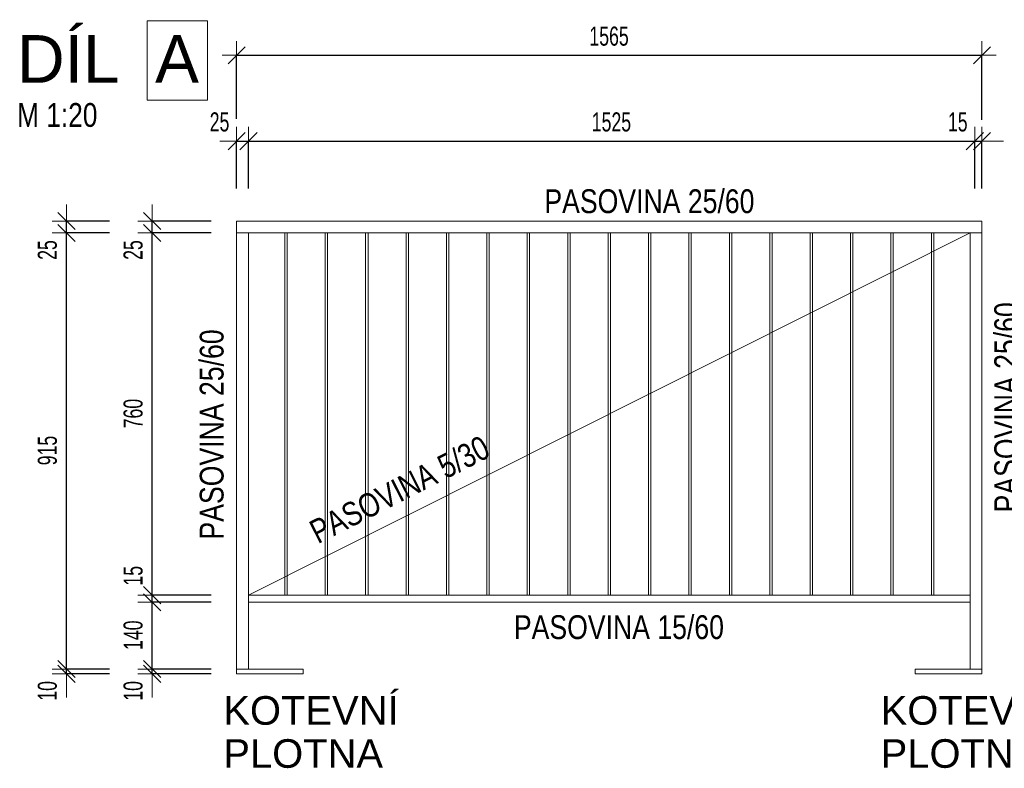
# Model space of a CAD drawing. Header units: millimetres. Extents: x -44763 to -25031, y -105989 to -89886.
# Tile 3 of 8: x -44134 to -42067, y -98265 to -96694. Entities that reach past the tile are written whole.
import ezdxf

# ---------------------------------------------------------------- set-up
doc = ezdxf.new("R2010")
doc.units = ezdxf.units.MM
doc.header["$PDMODE"] = 65
doc.layers.add('XR$2$(Z6) - DÍLY_1', color=7, linetype='Continuous', lineweight=25)
doc.styles.add('ARIAL', font='ARIAL.TTF')
doc.styles.add('ARIALNARROW', font='ARIALN.TTF')
doc.dimstyles.new('DIMSTYLE_6', dxfattribs={"dimtxt": 40, "dimasz": 60, "dimexe": 0, "dimexo": 0, "dimgap": 20, "dimtad": 2, "dimdec": 0, "dimrnd": 1, "dimzin": 12, "dimdsep": 46, "dimtxsty": 'ARIALNARROW', "dimblk1": 'ALL_ML_STRICH', "dimblk2": 'ALL_ML_STRICH', "dimsah": 1, "dimcen": 0, "dimclrd": 6, "dimclre": 6, "dimclrt": 6, "dimadec": 0, "dimazin": 0, "dimtfac": 1, "dimtdec": 0, "dimtix": 1, "dimtmove": 2, "dimatfit": 3, "dimfxl": 0, "dimtvp": 1.2, "dimtzin": 0, "dimlwd": 0, "dimlwe": 18, "dimarcsym": 0})
doc.dimstyles.new('DIMSTYLE_7', dxfattribs={"dimtxt": 40, "dimasz": 60, "dimexe": 0, "dimexo": 0, "dimgap": 20, "dimtad": 2, "dimdec": 0, "dimrnd": 1, "dimzin": 12, "dimdsep": 46, "dimtxsty": 'ARIALNARROW', "dimblk1": 'ALL_ML_STRICH', "dimblk2": 'ALL_ML_STRICH', "dimsah": 1, "dimcen": 0, "dimclrd": 6, "dimclre": 6, "dimclrt": 6, "dimadec": 0, "dimazin": 0, "dimtfac": 1, "dimtdec": 0, "dimtix": 1, "dimtmove": 2, "dimatfit": 3, "dimfxl": 0, "dimtzin": 0, "dimlwd": 0, "dimlwe": 18, "dimarcsym": 0})
doc.dimstyles.new('DIMSTYLE_8', dxfattribs={"dimtxt": 40, "dimasz": 60, "dimexe": 0, "dimexo": 0, "dimgap": 20, "dimtad": 2, "dimdec": 0, "dimrnd": 1, "dimzin": 12, "dimdsep": 46, "dimtxsty": 'ARIALNARROW', "dimblk1": 'ALL_ML_STRICH', "dimblk2": 'ALL_ML_STRICH', "dimsah": 1, "dimcen": 0, "dimclrd": 6, "dimclre": 6, "dimclrt": 6, "dimadec": 0, "dimazin": 0, "dimtfac": 1, "dimtdec": 0, "dimtix": 1, "dimtmove": 2, "dimatfit": 3, "dimfxl": 0, "dimtvp": 1.2, "dimtzin": 0, "dimlwd": 0, "dimlwe": 18, "dimarcsym": 0})
doc.dimstyles.new('DIMSTYLE_9', dxfattribs={"dimtxt": 40, "dimasz": 60, "dimexe": 0, "dimexo": 0, "dimgap": 20, "dimtad": 2, "dimdec": 0, "dimrnd": 1, "dimzin": 12, "dimdsep": 46, "dimtxsty": 'ARIALNARROW', "dimblk1": 'ALL_ML_STRICH', "dimblk2": 'ALL_ML_STRICH', "dimsah": 1, "dimcen": 0, "dimclrd": 6, "dimclre": 6, "dimclrt": 6, "dimadec": 0, "dimazin": 0, "dimtfac": 1, "dimtdec": 0, "dimtix": 1, "dimtmove": 2, "dimatfit": 3, "dimfxl": 0, "dimtzin": 0, "dimlwd": 0, "dimlwe": 18, "dimarcsym": 0})

# ---------------------------------------------------------------- blocks, each defined once
blk = doc.blocks.new('ALL_ML_STRICH')
at = {"color": 0, "linetype": 'ByBlock', "lineweight": -2}
for p, q in [((0, -0.5), (0, 0.5)), ((-1, 0), (0.5, 0)), ((-0.3, -0.3), (0.3, 0.3))]:
    blk.add_line(p, q, dxfattribs=at)
blk = doc.blocks.new('*D37')
at = {"layer": 'DEFPOINTS', "color": 6, "linetype": 'Continuous', "lineweight": 18}
for p in [(-43653.6, -98056.3), (-43855.7, -98066.3), (-43678.6, -98066.3)]:
    blk.add_point(p, dxfattribs=at)
at = {"layer": 'XR$2$(Z6) - DÍLY_1', "color": 6, "linetype": 'Continuous', "lineweight": -2}
for p, q in [((-43732.3, -98056.3), (-43855.7, -98056.3)), ((-43855.7, -98066.3), (-43855.7, -98056.3)), ((-43732.3, -98066.3), (-43855.7, -98066.3))]:
    blk.add_line(p, q, dxfattribs=at)
at = {"layer": 'XR$2$(Z6) - DÍLY_1', "color": 6, "linetype": 'Continuous', "lineweight": 18, "xscale": 60, "yscale": 60, "zscale": 60}
for p, rotation in [((-43855.7, -98066.3), 270), ((-43855.7, -98056.3), 90)]:
    blk.add_blockref('ALL_ML_STRICH', p, dxfattribs=dict(at, rotation=rotation))
at = {"layer": 'XR$2$(Z6) - DÍLY_1', "color": 6, "linetype": 'Continuous', "lineweight": 18, "insert": (-43895.7, -98102.1), "char_height": 40, "width": 64.914, "attachment_point": 5, "rotation": 90, "style": 'ARIALNARROW'}
blk.add_mtext('\\W0.81;\\A1;{10}', dxfattribs=at)
blk = doc.blocks.new('*D38')
at = {"layer": 'DEFPOINTS', "color": 6, "linetype": 'Continuous', "lineweight": 18}
for p in [(-43653.6, -97916.3), (-43855.7, -98056.3), (-43653.6, -98056.3)]:
    blk.add_point(p, dxfattribs=at)
at = {"layer": 'XR$2$(Z6) - DÍLY_1', "color": 6, "linetype": 'Continuous', "lineweight": -2}
for p, q in [((-43732.3, -97916.3), (-43855.7, -97916.3)), ((-43855.7, -98056.3), (-43855.7, -97916.3)), ((-43732.3, -98056.3), (-43855.7, -98056.3))]:
    blk.add_line(p, q, dxfattribs=at)
at = {"layer": 'XR$2$(Z6) - DÍLY_1', "color": 6, "linetype": 'Continuous', "lineweight": 18, "xscale": 60, "yscale": 60, "zscale": 60}
for p, rotation in [((-43855.7, -97916.3), 90), ((-43855.7, -98056.3), 270)]:
    blk.add_blockref('ALL_ML_STRICH', p, dxfattribs=dict(at, rotation=rotation))
at = {"layer": 'XR$2$(Z6) - DÍLY_1', "color": 6, "linetype": 'Continuous', "lineweight": 18, "insert": (-43895.7, -97985.3), "char_height": 40, "width": 97.371, "attachment_point": 5, "rotation": 90, "style": 'ARIALNARROW'}
blk.add_mtext('\\W0.81;\\A1;{140}', dxfattribs=at)
blk = doc.blocks.new('*D39')
at = {"layer": 'DEFPOINTS', "color": 6, "linetype": 'Continuous', "lineweight": 18}
for p in [(-43855.7, -97916.3), (-43653.6, -97901.3), (-43653.6, -97916.3)]:
    blk.add_point(p, dxfattribs=at)
at = {"layer": 'XR$2$(Z6) - DÍLY_1', "color": 6, "linetype": 'Continuous', "lineweight": -2}
for p, q in [((-43732.3, -97901.3), (-43855.7, -97901.3)), ((-43855.7, -97916.3), (-43855.7, -97901.3)), ((-43732.3, -97916.3), (-43855.7, -97916.3))]:
    blk.add_line(p, q, dxfattribs=at)
at = {"layer": 'XR$2$(Z6) - DÍLY_1', "color": 6, "linetype": 'Continuous', "lineweight": 18, "xscale": 60, "yscale": 60, "zscale": 60}
for p, rotation in [((-43855.7, -97916.3), 270), ((-43855.7, -97901.3), 90)]:
    blk.add_blockref('ALL_ML_STRICH', p, dxfattribs=dict(at, rotation=rotation))
at = {"layer": 'XR$2$(Z6) - DÍLY_1', "color": 6, "linetype": 'Continuous', "lineweight": 18, "insert": (-43895.7, -97860.5), "char_height": 40, "width": 64.914, "attachment_point": 5, "rotation": 90, "style": 'ARIALNARROW'}
blk.add_mtext('\\W0.81;\\A1;{15}', dxfattribs=at)
blk = doc.blocks.new('*D40')
at = {"layer": 'DEFPOINTS', "color": 6, "linetype": 'Continuous', "lineweight": 18}
for p in [(-43653.6, -97141.3), (-43855.7, -97901.3), (-43653.6, -97901.3)]:
    blk.add_point(p, dxfattribs=at)
at = {"layer": 'XR$2$(Z6) - DÍLY_1', "color": 6, "linetype": 'Continuous', "lineweight": -2}
for p, q in [((-43732.3, -97141.3), (-43855.7, -97141.3)), ((-43855.7, -97901.3), (-43855.7, -97141.3)), ((-43732.3, -97901.3), (-43855.7, -97901.3))]:
    blk.add_line(p, q, dxfattribs=at)
at = {"layer": 'XR$2$(Z6) - DÍLY_1', "color": 6, "linetype": 'Continuous', "lineweight": 18, "xscale": 60, "yscale": 60, "zscale": 60}
for p, rotation in [((-43855.7, -97141.3), 90), ((-43855.7, -97901.3), 270)]:
    blk.add_blockref('ALL_ML_STRICH', p, dxfattribs=dict(at, rotation=rotation))
at = {"layer": 'XR$2$(Z6) - DÍLY_1', "color": 6, "linetype": 'Continuous', "lineweight": 18, "insert": (-43895.7, -97520.3), "char_height": 40, "width": 97.371, "attachment_point": 5, "rotation": 90, "style": 'ARIALNARROW'}
blk.add_mtext('\\W0.81;\\A1;{760}', dxfattribs=at)
blk = doc.blocks.new('*D41')
at = {"layer": 'DEFPOINTS', "color": 6, "linetype": 'Continuous', "lineweight": 18}
for p in [(-43678.6, -97116.3), (-43855.7, -97141.3), (-43653.6, -97141.3)]:
    blk.add_point(p, dxfattribs=at)
at = {"layer": 'XR$2$(Z6) - DÍLY_1', "color": 6, "linetype": 'Continuous', "lineweight": -2}
for p, q in [((-43732.3, -97116.3), (-43855.7, -97116.3)), ((-43855.7, -97141.3), (-43855.7, -97116.3)), ((-43732.3, -97141.3), (-43855.7, -97141.3))]:
    blk.add_line(p, q, dxfattribs=at)
at = {"layer": 'XR$2$(Z6) - DÍLY_1', "color": 6, "linetype": 'Continuous', "lineweight": 18, "xscale": 60, "yscale": 60, "zscale": 60}
for p, rotation in [((-43855.7, -97141.3), 270), ((-43855.7, -97116.3), 90)]:
    blk.add_blockref('ALL_ML_STRICH', p, dxfattribs=dict(at, rotation=rotation))
at = {"layer": 'XR$2$(Z6) - DÍLY_1', "color": 6, "linetype": 'Continuous', "lineweight": 18, "insert": (-43895.7, -97177.1), "char_height": 40, "width": 64.914, "attachment_point": 5, "rotation": 90, "style": 'ARIALNARROW'}
blk.add_mtext('\\W0.81;\\A1;{25}', dxfattribs=at)
blk = doc.blocks.new('*D42')
at = {"layer": 'DEFPOINTS', "color": 6, "linetype": 'Continuous', "lineweight": 18}
for p in [(-43678.6, -98056.3), (-44035.7, -98066.3), (-43678.6, -98066.3)]:
    blk.add_point(p, dxfattribs=at)
at = {"layer": 'XR$2$(Z6) - DÍLY_1', "color": 6, "linetype": 'Continuous', "lineweight": -2}
for p, q in [((-43945.7, -98056.3), (-44035.7, -98056.3)), ((-44035.7, -98066.3), (-44035.7, -98056.3)), ((-43945.7, -98066.3), (-44035.7, -98066.3))]:
    blk.add_line(p, q, dxfattribs=at)
at = {"layer": 'XR$2$(Z6) - DÍLY_1', "color": 6, "linetype": 'Continuous', "lineweight": 18, "xscale": 60, "yscale": 60, "zscale": 60}
for p, rotation in [((-44035.7, -98066.3), 270), ((-44035.7, -98056.3), 90)]:
    blk.add_blockref('ALL_ML_STRICH', p, dxfattribs=dict(at, rotation=rotation))
at = {"layer": 'XR$2$(Z6) - DÍLY_1', "color": 6, "linetype": 'Continuous', "lineweight": 18, "insert": (-44075.7, -98102.1), "char_height": 40, "width": 64.914, "attachment_point": 5, "rotation": 90, "style": 'ARIALNARROW'}
blk.add_mtext('\\W0.81;\\A1;{10}', dxfattribs=at)
blk = doc.blocks.new('*D43')
at = {"layer": 'DEFPOINTS', "color": 6, "linetype": 'Continuous', "lineweight": 18}
for p in [(-43678.6, -97141.3), (-44035.7, -98056.3), (-43678.6, -98056.3)]:
    blk.add_point(p, dxfattribs=at)
at = {"layer": 'XR$2$(Z6) - DÍLY_1', "color": 6, "linetype": 'Continuous', "lineweight": -2}
for p, q in [((-43945.7, -97141.3), (-44035.7, -97141.3)), ((-44035.7, -98056.3), (-44035.7, -97141.3)), ((-43945.7, -98056.3), (-44035.7, -98056.3))]:
    blk.add_line(p, q, dxfattribs=at)
at = {"layer": 'XR$2$(Z6) - DÍLY_1', "color": 6, "linetype": 'Continuous', "lineweight": 18, "xscale": 60, "yscale": 60, "zscale": 60}
for p, rotation in [((-44035.7, -97141.3), 90), ((-44035.7, -98056.3), 270)]:
    blk.add_blockref('ALL_ML_STRICH', p, dxfattribs=dict(at, rotation=rotation))
at = {"layer": 'XR$2$(Z6) - DÍLY_1', "color": 6, "linetype": 'Continuous', "lineweight": 18, "insert": (-44075.7, -97597.8), "char_height": 40, "width": 97.371, "attachment_point": 5, "rotation": 90, "style": 'ARIALNARROW'}
blk.add_mtext('\\W0.81;\\A1;{915}', dxfattribs=at)
blk = doc.blocks.new('*D44')
at = {"layer": 'DEFPOINTS', "color": 6, "linetype": 'Continuous', "lineweight": 18}
for p in [(-43678.6, -97116.3), (-44035.7, -97141.3), (-43678.6, -97141.3)]:
    blk.add_point(p, dxfattribs=at)
at = {"layer": 'XR$2$(Z6) - DÍLY_1', "color": 6, "linetype": 'Continuous', "lineweight": -2}
for p, q in [((-43945.7, -97116.3), (-44035.7, -97116.3)), ((-44035.7, -97141.3), (-44035.7, -97116.3)), ((-43945.7, -97141.3), (-44035.7, -97141.3))]:
    blk.add_line(p, q, dxfattribs=at)
at = {"layer": 'XR$2$(Z6) - DÍLY_1', "color": 6, "linetype": 'Continuous', "lineweight": 18, "xscale": 60, "yscale": 60, "zscale": 60}
for p, rotation in [((-44035.7, -97141.3), 270), ((-44035.7, -97116.3), 90)]:
    blk.add_blockref('ALL_ML_STRICH', p, dxfattribs=dict(at, rotation=rotation))
at = {"layer": 'XR$2$(Z6) - DÍLY_1', "color": 6, "linetype": 'Continuous', "lineweight": 18, "insert": (-44075.7, -97177.1), "char_height": 40, "width": 64.914, "attachment_point": 5, "rotation": 90, "style": 'ARIALNARROW'}
blk.add_mtext('\\W0.81;\\A1;{25}', dxfattribs=at)
blk = doc.blocks.new('*D45')
at = {"layer": 'DEFPOINTS', "color": 6, "linetype": 'Continuous', "lineweight": 18}
for p in [(-43678.6, -96768.6), (-43678.6, -97116.3), (-42113.7, -97116.3)]:
    blk.add_point(p, dxfattribs=at)
at = {"layer": 'XR$2$(Z6) - DÍLY_1', "color": 6, "linetype": 'Continuous', "lineweight": -2}
for p, q in [((-43678.6, -96901.5), (-43678.6, -96768.6)), ((-43678.6, -96768.6), (-42113.7, -96768.6)), ((-42113.7, -96903.7), (-42113.7, -96768.6))]:
    blk.add_line(p, q, dxfattribs=at)
at = {"layer": 'XR$2$(Z6) - DÍLY_1', "color": 6, "linetype": 'Continuous', "lineweight": 18, "xscale": 60, "yscale": 60, "zscale": 60, "rotation": 180}
blk.add_blockref('ALL_ML_STRICH', (-43678.6, -96768.6), dxfattribs=at)
at = {"layer": 'XR$2$(Z6) - DÍLY_1', "color": 6, "linetype": 'Continuous', "lineweight": 18, "xscale": 60, "yscale": 60, "zscale": 60}
blk.add_blockref('ALL_ML_STRICH', (-42113.7, -96768.6), dxfattribs=at)
at = {"layer": 'XR$2$(Z6) - DÍLY_1', "color": 6, "linetype": 'Continuous', "lineweight": 18, "insert": (-42896.6, -96728.6), "char_height": 40, "width": 129.829, "attachment_point": 5, "style": 'ARIALNARROW'}
blk.add_mtext('\\W0.81;\\A1;{1565}', dxfattribs=at)
blk = doc.blocks.new('*D46')
at = {"layer": 'DEFPOINTS', "color": 6, "linetype": 'Continuous', "lineweight": 18}
for p in [(-43678.6, -96948.6), (-43678.6, -97116.3), (-43653.6, -97141.3)]:
    blk.add_point(p, dxfattribs=at)
at = {"layer": 'XR$2$(Z6) - DÍLY_1', "color": 6, "linetype": 'Continuous', "lineweight": -2}
for p, q in [((-43678.6, -97047.9), (-43678.6, -96948.6)), ((-43678.6, -96948.6), (-43653.6, -96948.6)), ((-43653.6, -97047.9), (-43653.6, -96948.6))]:
    blk.add_line(p, q, dxfattribs=at)
at = {"layer": 'XR$2$(Z6) - DÍLY_1', "color": 6, "linetype": 'Continuous', "lineweight": 18, "xscale": 60, "yscale": 60, "zscale": 60}
blk.add_blockref('ALL_ML_STRICH', (-43653.6, -96948.6), dxfattribs=at)
at = {"layer": 'XR$2$(Z6) - DÍLY_1', "color": 6, "linetype": 'Continuous', "lineweight": 18, "xscale": 60, "yscale": 60, "zscale": 60, "rotation": 180}
blk.add_blockref('ALL_ML_STRICH', (-43678.6, -96948.6), dxfattribs=at)
at = {"layer": 'XR$2$(Z6) - DÍLY_1', "color": 6, "linetype": 'Continuous', "lineweight": 18, "insert": (-43714.4, -96908.6), "char_height": 40, "width": 64.914, "attachment_point": 5, "style": 'ARIALNARROW'}
blk.add_mtext('\\W0.81;\\A1;{25}', dxfattribs=at)
blk = doc.blocks.new('*D47')
at = {"layer": 'DEFPOINTS', "color": 6, "linetype": 'Continuous', "lineweight": 18}
for p in [(-43653.6, -96948.6), (-43653.6, -97141.3), (-42128.7, -97141.3)]:
    blk.add_point(p, dxfattribs=at)
at = {"layer": 'XR$2$(Z6) - DÍLY_1', "color": 6, "linetype": 'Continuous', "lineweight": -2}
for p, q in [((-43653.6, -97047.9), (-43653.6, -96948.6)), ((-43653.6, -96948.6), (-42128.7, -96948.6)), ((-42128.7, -97047.9), (-42128.7, -96948.6))]:
    blk.add_line(p, q, dxfattribs=at)
at = {"layer": 'XR$2$(Z6) - DÍLY_1', "color": 6, "linetype": 'Continuous', "lineweight": 18, "xscale": 60, "yscale": 60, "zscale": 60, "rotation": 180}
blk.add_blockref('ALL_ML_STRICH', (-43653.6, -96948.6), dxfattribs=at)
at = {"layer": 'XR$2$(Z6) - DÍLY_1', "color": 6, "linetype": 'Continuous', "lineweight": 18, "xscale": 60, "yscale": 60, "zscale": 60}
blk.add_blockref('ALL_ML_STRICH', (-42128.7, -96948.6), dxfattribs=at)
at = {"layer": 'XR$2$(Z6) - DÍLY_1', "color": 6, "linetype": 'Continuous', "lineweight": 18, "insert": (-42891.6, -96908.6), "char_height": 40, "width": 129.829, "attachment_point": 5, "style": 'ARIALNARROW'}
blk.add_mtext('\\W0.81;\\A1;{1525}', dxfattribs=at)
blk = doc.blocks.new('*D48')
at = {"layer": 'DEFPOINTS', "color": 6, "linetype": 'Continuous', "lineweight": 18}
for p in [(-42128.7, -96948.6), (-42113.7, -97116.3), (-42128.7, -97141.3)]:
    blk.add_point(p, dxfattribs=at)
at = {"layer": 'XR$2$(Z6) - DÍLY_1', "color": 6, "linetype": 'Continuous', "lineweight": -2}
for p, q in [((-42128.7, -97047.9), (-42128.7, -96948.6)), ((-42128.7, -96948.6), (-42113.7, -96948.6)), ((-42113.7, -97047.9), (-42113.7, -96948.6))]:
    blk.add_line(p, q, dxfattribs=at)
at = {"layer": 'XR$2$(Z6) - DÍLY_1', "color": 6, "linetype": 'Continuous', "lineweight": 18, "xscale": 60, "yscale": 60, "zscale": 60}
blk.add_blockref('ALL_ML_STRICH', (-42113.7, -96948.6), dxfattribs=at)
at = {"layer": 'XR$2$(Z6) - DÍLY_1', "color": 6, "linetype": 'Continuous', "lineweight": 18, "xscale": 60, "yscale": 60, "zscale": 60, "rotation": 180}
blk.add_blockref('ALL_ML_STRICH', (-42128.7, -96948.6), dxfattribs=at)
at = {"layer": 'XR$2$(Z6) - DÍLY_1', "color": 6, "linetype": 'Continuous', "lineweight": 18, "insert": (-42164.5, -96908.6), "char_height": 40, "width": 64.914, "attachment_point": 5, "style": 'ARIALNARROW'}
blk.add_mtext('\\W0.81;\\A1;{15}', dxfattribs=at)

msp = doc.modelspace()

# ---------------------------------------------------------------- linework, layer by layer
at = {"layer": 'XR$2$(Z6) - DÍLY_1', "color": 5, "linetype": 'Continuous', "lineweight": 13}
for p, q in [((-42113.7, -97116.3), (-43678.6, -97116.3)), ((-43678.6, -97116.3), (-43678.6, -98056.3)), ((-42113.7, -97916.3), (-42113.7, -97116.3)), ((-43678.6, -97141.3), (-42113.7, -97141.3)), ((-43653.6, -97141.3), (-43653.6, -98056.3)), ((-43577.3, -97901.3), (-43577.3, -97141.3)), ((-43572.3, -97901.3), (-43572.3, -97141.3)), ((-43492.5, -97901.3), (-43492.5, -97141.3)), ((-43487.5, -97901.3), (-43487.5, -97141.3)), ((-43407.6, -97901.3), (-43407.6, -97141.3)), ((-43402.6, -97901.3), (-43402.6, -97141.3)), ((-43322.8, -97901.3), (-43322.8, -97141.3)), ((-43317.8, -97901.3), (-43317.8, -97141.3)), ((-43238, -97901.3), (-43238, -97141.3)), ((-43233, -97901.3), (-43233, -97141.3)), ((-43153.1, -97901.3), (-43153.1, -97141.3)), ((-43148.1, -97901.3), (-43148.1, -97141.3)), ((-43068.3, -97901.3), (-43068.3, -97141.3)), ((-43063.3, -97901.3), (-43063.3, -97141.3)), ((-42983.5, -97901.3), (-42983.5, -97141.3)), ((-42978.5, -97901.3), (-42978.5, -97141.3)), ((-42898.6, -97901.3), (-42898.6, -97141.3)), ((-42893.6, -97901.3), (-42893.6, -97141.3)), ((-42813.8, -97901.3), (-42813.8, -97141.3)), ((-42808.8, -97901.3), (-42808.8, -97141.3)), ((-42729, -97901.3), (-42729, -97141.3)), ((-42724, -97901.3), (-42724, -97141.3)), ((-42644.1, -97901.3), (-42644.1, -97141.3)), ((-42639.1, -97901.3), (-42639.1, -97141.3)), ((-42559.3, -97901.3), (-42559.3, -97141.3)), ((-42554.3, -97901.3), (-42554.3, -97141.3)), ((-42474.5, -97901.3), (-42474.5, -97141.3)), ((-42469.5, -97901.3), (-42469.5, -97141.3)), ((-42389.6, -97901.3), (-42389.6, -97141.3)), ((-42384.6, -97901.3), (-42384.6, -97141.3)), ((-42304.8, -97901.3), (-42304.8, -97141.3)), ((-42299.8, -97901.3), (-42299.8, -97141.3)), ((-42220, -97901.3), (-42220, -97141.3)), ((-42215, -97901.3), (-42215, -97141.3)), ((-42138.7, -97141.3), (-42138.7, -98056.3)), ((-42138.7, -97901.3), (-43653.6, -97901.3)), ((-42138.7, -97916.3), (-43653.6, -97916.3)), ((-42113.7, -98056.3), (-42113.7, -97916.3)), ((-43678.6, -98056.3), (-43538.6, -98056.3)), ((-43678.6, -98066.3), (-43678.6, -98056.3)), ((-43538.6, -98056.3), (-43538.6, -98066.3)), ((-42253.7, -98056.3), (-42113.7, -98056.3)), ((-42253.7, -98066.3), (-42253.7, -98056.3)), ((-42113.7, -98056.3), (-42113.7, -98066.3)), ((-43538.6, -98066.3), (-43678.6, -98066.3)), ((-42113.7, -98066.3), (-42253.7, -98066.3))]:
    msp.add_line(p, q, dxfattribs=at)
at = {"layer": 'XR$2$(Z6) - DÍLY_1', "color": 7, "linetype": 'Continuous', "lineweight": 13}
msp.add_line((-43653.6, -97901.3), (-42138.7, -97141.3), dxfattribs=at)
msp.add_lwpolyline([(-43866.5, -96862.9), (-43740, -96862.9), (-43740, -96696.2), (-43866.5, -96696.2), (-43866.5, -96862.9)], dxfattribs=at)

# ---------------------------------------------------------------- texts
at = {"layer": 'XR$2$(Z6) - DÍLY_1', "color": 7, "linetype": 'Continuous', "lineweight": 13, "char_height": 100, "attachment_point": 7, "style": 'ARIAL'}
for s, insert, width in [('\\W0.99;DÍL ', (-44139.4, -96826.2), 305.916), ('\\W0.99;A', (-43849.8, -96826.2), 142.485)]:
    msp.add_mtext(s, dxfattribs=dict(at, insert=insert, width=width))
at = {"layer": 'XR$2$(Z6) - DÍLY_1', "color": 7, "linetype": 'Continuous', "lineweight": 25, "char_height": 50, "attachment_point": 7, "style": 'ARIAL'}
for s, insert, width in [('\\W0.79;M 1:20', (-44139.4, -96919.4), 190.986), ('\\W0.80;PASOVINA 25/60', (-43032.4, -97100.4), 462.033), ('\\W0.80;PASOVINA 15/60', (-43096.4, -97994.1), 461.894)]:
    msp.add_mtext(s, dxfattribs=dict(at, insert=insert, width=width))
for s, insert, width, rotation in [('\\W0.80;PASOVINA 25/60', (-42037.1, -97727.7), 462.033, 90), ('\\W0.80;PASOVINA 25/60', (-43705.2, -97784.6), 462.033, 90), ('\\W0.80;PASOVINA 5/30', (-43507.6, -97795.2), 430.687, 26.9296)]:
    msp.add_mtext(s, dxfattribs=dict(at, insert=insert, width=width, rotation=rotation))
at = {"layer": 'XR$2$(Z6) - DÍLY_1', "color": 7, "linetype": 'Continuous', "lineweight": 13, "char_height": 60, "width": 397.953, "attachment_point": 1, "line_spacing_factor": 0.903614, "style": 'ARIAL'}
for insert in [(-43706.4, -98113.1), (-42326.4, -98113.1)]:
    msp.add_mtext('\\A1;{\\fArial|i0|b0;\\H60.000000;\\W1.000000;\\C7;KOTEVNÍ}\\P{\\fArial|i0|b0;\\H60.000000;\\W1.000000;\\C7;PLOTNA}\\P', dxfattribs=dict(at, insert=insert))

# ---------------------------------------------------------------- dimensions: what is measured, and where the dimension line sits
at = {"layer": 'XR$2$(Z6) - DÍLY_1', "color": 6, "linetype": 'Continuous', "lineweight": 18}
for base, p1, p2, dimstyle, picture, middle in [((-42113.7, -96768.6), (-43678.6, -96901.5), (-42113.7, -96903.7), 'DIMSTYLE_9', '*D45', (-42896.6, -96728.6)), ((-43653.6, -96948.6), (-43678.6, -97047.9), (-43653.6, -97047.9), 'DIMSTYLE_8', '*D46', (-43714.4, -96908.6)), ((-42128.7, -96948.6), (-43653.6, -97047.9), (-42128.7, -97047.9), 'DIMSTYLE_9', '*D47', (-42891.6, -96908.6)), ((-42113.7, -96948.6), (-42128.7, -97047.9), (-42113.7, -97047.9), 'DIMSTYLE_8', '*D48', (-42164.5, -96908.6))]:
    dim = msp.add_linear_dim(base=base, p1=p1, p2=p2, dimstyle=dimstyle, override={"dimpost": '<>', "dimclrd": 6, "dimclre": 6, "dimclrt": 6, "dimlwd": 0, "dimlwe": 18}, dxfattribs=at)
    dim.commit()
    dim.dimension.update_dxf_attribs({"geometry": picture, "text_midpoint": middle, "dimtype": 160})
for base, p1, p2, dimstyle, picture, middle in [((-44035.7, -97116.3), (-43945.7, -97141.3), (-43945.7, -97116.3), 'DIMSTYLE_8', '*D44', (-44075.7, -97177.1)), ((-43855.7, -97116.3), (-43732.3, -97141.3), (-43732.3, -97116.3), 'DIMSTYLE_8', '*D41', (-43895.7, -97177.1)), ((-44035.7, -97141.3), (-43945.7, -98056.3), (-43945.7, -97141.3), 'DIMSTYLE_9', '*D43', (-44075.7, -97597.8)), ((-43855.7, -97141.3), (-43732.3, -97901.3), (-43732.3, -97141.3), 'DIMSTYLE_9', '*D40', (-43895.7, -97520.3)), ((-43855.7, -97901.3), (-43732.3, -97916.3), (-43732.3, -97901.3), 'DIMSTYLE_8', '*D39', (-43895.7, -97860.5)), ((-43855.7, -97916.3), (-43732.3, -98056.3), (-43732.3, -97916.3), 'DIMSTYLE_7', '*D38', (-43895.7, -97985.3)), ((-44035.7, -98056.3), (-43945.7, -98066.3), (-43945.7, -98056.3), 'DIMSTYLE_8', '*D42', (-44075.7, -98102.1)), ((-43855.7, -98056.3), (-43732.3, -98066.3), (-43732.3, -98056.3), 'DIMSTYLE_6', '*D37', (-43895.7, -98102.1))]:
    dim = msp.add_linear_dim(base=base, p1=p1, p2=p2, angle=90, dimstyle=dimstyle, override={"dimpost": '<>', "dimclrd": 6, "dimclre": 6, "dimclrt": 6, "dimlwd": 0, "dimlwe": 18}, dxfattribs=at)
    dim.commit()
    dim.dimension.update_dxf_attribs({"geometry": picture, "text_midpoint": middle, "dimtype": 160})

doc.saveas('drawing.dxf')
